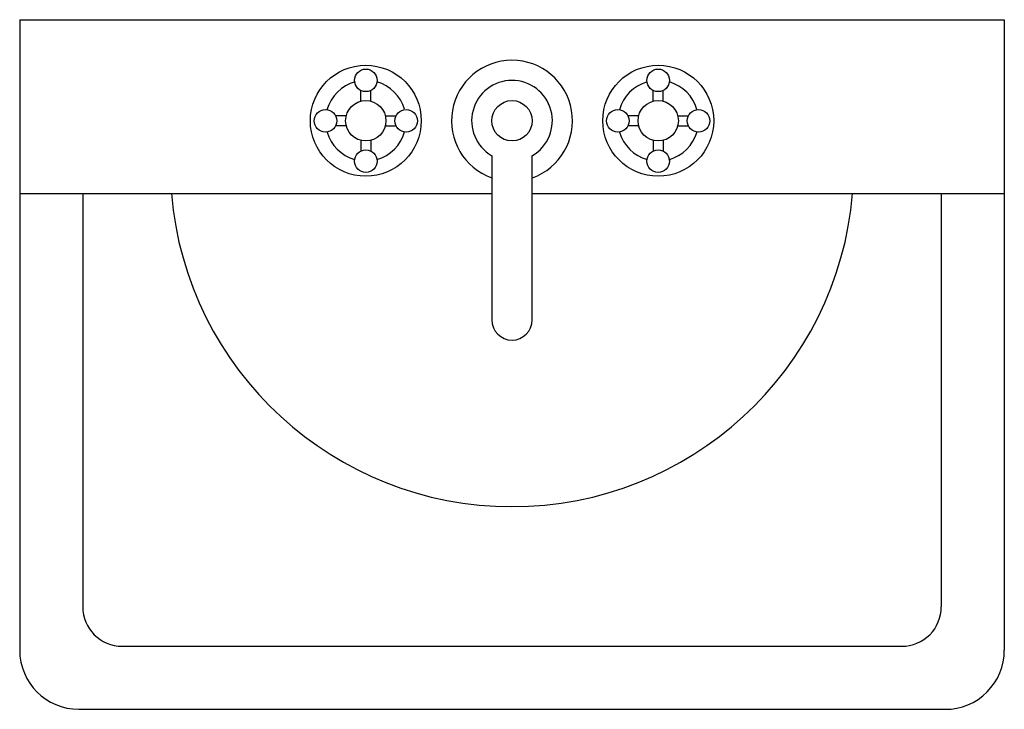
# Model space of a CAD drawing. Extents: x -0.25 to 0.25, y -0.35 to 0.
import ezdxf

# ---------------------------------------------------------------- set-up
doc = ezdxf.new("R2010")
doc.units = 0
doc.header["$LTSCALE"] = 0.1
doc.header["$MEASUREMENT"] = 0
doc.layers.add('MUEB-SANIT', color=251, linetype='CONTINUOUS')

msp = doc.modelspace()

# ---------------------------------------------------------------- linework, layer by layer
at = {"layer": 'MUEB-SANIT'}
for p, q in [((-0.2499999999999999, 0), (-0.2499999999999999, -0.3199999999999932)), ((-0.2499999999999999, 0), (0.25, 0)), ((0.25, 0), (0.25, -0.3199999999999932)), ((-0.0768087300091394, -0.04145532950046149), (-0.0768087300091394, -0.03594073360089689)), ((-0.07168974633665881, -0.04145532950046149), (-0.07168974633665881, -0.03594073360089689)), ((0.07168974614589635, -0.04145532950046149), (0.07168974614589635, -0.03594073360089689)), ((0.07680872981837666, -0.04145532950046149), (0.07680872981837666, -0.03594073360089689)), ((-0.08412156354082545, -0.04876816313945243), (-0.08961218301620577, -0.04876816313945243)), ((-0.06443685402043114, -0.04876816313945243), (-0.0588862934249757, -0.04876816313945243)), ((0.06437691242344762, -0.04876816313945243), (0.05888629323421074, -0.04876816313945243)), ((0.08406162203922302, -0.04876816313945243), (0.08961218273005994, -0.04876816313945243)), ((-0.08406162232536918, -0.05380322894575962), (-0.08961218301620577, -0.05380322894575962)), ((-0.06437691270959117, -0.05380322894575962), (-0.0588862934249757, -0.05380322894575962)), ((0.06444884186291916, -0.05380322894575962), (0.05888629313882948, -0.05380322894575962)), ((0.08412156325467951, -0.05380322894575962), (0.08961218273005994, -0.05380322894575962)), ((-0.0768087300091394, -0.06111606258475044), (-0.0768087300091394, -0.06663065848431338)), ((-0.07168974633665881, -0.06111606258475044), (-0.07168974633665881, -0.06663065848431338)), ((0.07168974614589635, -0.06111606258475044), (0.07168974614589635, -0.06663065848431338)), ((0.07680872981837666, -0.06111606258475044), (0.07680872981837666, -0.06663065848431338)), ((-0.01023796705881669, -0.06890842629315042), (-0.01023796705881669, -0.1523695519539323)), ((0.01024995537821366, -0.1523695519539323), (0.01024995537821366, -0.06890842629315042)), ((-0.2499999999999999, -0.08822480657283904), (-0.01023796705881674, -0.08822480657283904)), ((-0.2180000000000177, -0.08822480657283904), (-0.2180000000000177, -0.2980000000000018)), ((0.01024995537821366, -0.08822480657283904), (0.25, -0.08822480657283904)), ((0.2179999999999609, -0.08822480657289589), (0.2180000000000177, -0.2980000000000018)), ((-0.1980000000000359, -0.3179999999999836), (0.198000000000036, -0.3179999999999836)), ((-0.2199999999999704, -0.3500000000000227), (0.2199999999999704, -0.3500000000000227))]:
    msp.add_line(p, q, dxfattribs=at)
for centre, radius in [((-0.07424324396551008, -0.05128569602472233), 0.02816412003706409), ((0.07425523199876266, -0.05128569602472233), 0.02816412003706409), ((-0.07424324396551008, -0.03078578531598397), 0.005725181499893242), ((0.07425523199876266, -0.03078578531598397), 0.005725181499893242), ((-0.07424324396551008, -0.05128569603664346), 0.01024151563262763), ((5.551115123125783e-17, -0.05128569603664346), 0.01024151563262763), ((0.07425523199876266, -0.05128569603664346), 0.01024151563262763), ((-0.09473116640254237, -0.05128569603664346), 0.005725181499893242), ((-0.05376730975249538, -0.05128569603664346), 0.005725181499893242), ((0.05376730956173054, -0.05128569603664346), 0.005725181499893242), ((0.09473116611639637, -0.05128569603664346), 0.005725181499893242), ((-0.07424324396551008, -0.0717856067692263), 0.005725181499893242), ((0.07425523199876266, -0.0717856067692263), 0.005725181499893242)]:
    msp.add_circle(centre, radius, dxfattribs=at)
for centre, radius, start, end in [((5.551115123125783e-17, -0.05128569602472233), 0.03072457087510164, 289.651000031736, 250.5358138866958), ((-0.07424324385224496, -0.05128569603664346), 0.02048300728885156, 105.241000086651, 164.208999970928), ((-0.07424324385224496, -0.05128569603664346), 0.02048300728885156, 16.4412999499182, 74.0789001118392), ((1.132650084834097e-10, -0.05128569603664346), 0.02048300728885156, 300.343000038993, 240.0114220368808), ((0.07425523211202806, -0.05128569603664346), 0.02048300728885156, 106.119999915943, 164.087999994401), ((0.07425523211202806, -0.05128569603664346), 0.02048300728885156, 16.2342000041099, 73.90469995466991), ((-0.07424324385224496, -0.05128569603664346), 0.02048300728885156, 196.233999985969, 253.90500001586), ((-0.07424324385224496, -0.05128569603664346), 0.02048300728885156, 286.119999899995, 344.087999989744), ((0.07425523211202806, -0.05128569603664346), 0.02048300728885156, 196.440999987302, 254.078999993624), ((0.07425523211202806, -0.05128569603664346), 0.02048300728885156, 285.241000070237, 344.208999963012), ((5.551115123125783e-17, -0.07352071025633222), 0.1736113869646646, 184.858512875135, 355.141487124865), ((5.551115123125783e-17, -0.1523695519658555), 0.01024151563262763, 180, 0), ((-0.1980000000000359, -0.297999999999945), 0.02, 180, 269.9999999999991), ((0.198000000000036, -0.297999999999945), 0.02, 269.999999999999, 9.900559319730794e-15), ((-0.2199999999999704, -0.3199999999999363), 0.03, 180, 269.9999999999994), ((0.2199999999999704, -0.3199999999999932), 0.03, 269.9999999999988, 9.900559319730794e-15)]:
    msp.add_arc(centre, radius, start, end, dxfattribs=at)

doc.saveas('drawing.dxf')
